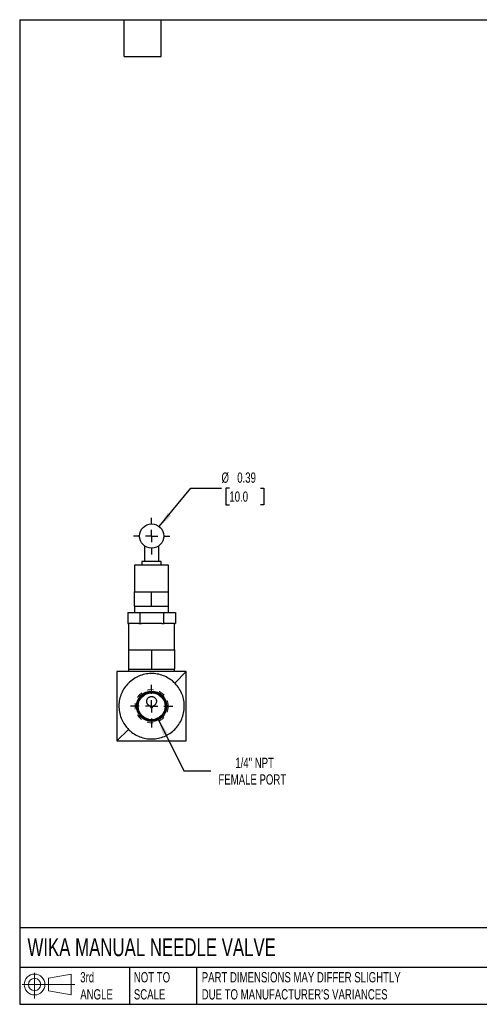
# Model space of a CAD drawing. Header units: inches. Extents: x 0.5 to 21.5, y 0.5 to 16.5.
# Tile 1 of 2: x 0.5 to 8, y 0.5 to 16.5. Entities that reach past the tile are written whole.
import ezdxf

# ---------------------------------------------------------------- set-up
doc = ezdxf.new("R2010")
doc.units = ezdxf.units.IN
doc.header["$LTSCALE"] = 2
doc.header["$MEASUREMENT"] = 0
for name, pattern in [('SLD-Center', [0.75, 0.6, -0.05, 0.05, -0.05]), ('SLD-Dashed', [0.075, 0.05, -0.025]), ('SLD-Solid', [0])]:
    doc.linetypes.add(name, pattern=pattern)
doc.layers.add('CENTER', color=40, linetype='SLD-Center')
doc.layers.add('SLD-DEFPOINTS', color=7, linetype='Continuous')
doc.layers.add('DIMENSIONS', color=140, linetype='SLD-Solid', lineweight=25)
doc.layers.add('TEXT', color=140, linetype='SLD-Solid', lineweight=25)
doc.styles.add('SLDTEXTSTYLE0', font='TXT', dxfattribs={"width": 0.7})
doc.dimstyles.new('SLDDIMSTYLE1', dxfattribs={"dimtxt": 0.169922, "dimasz": 0.26, "dimexe": 0, "dimexo": 0.0625, "dimgap": 0.04248, "dimtad": 0, "dimtih": 1, "dimtoh": 1, "dimrnd": 1e-09, "dimzin": 12, "dimdsep": 46, "dimtxsty": 'SLDTEXTSTYLE0', "dimsah": 1, "dimcen": 0, "dimadec": 0, "dimazin": 3, "dimtfac": 1, "dimtofl": 0, "dimtmove": 0, "dimatfit": 3, "dimfxl": 0, "dimfrac": 2, "dimtolj": 1, "dimtzin": 12, "dimarcsym": 0})
doc.dimstyles.new('SLDDIMSTYLE2', dxfattribs={"dimtxt": 0.169922, "dimasz": 0.26, "dimexe": 0, "dimexo": 0.0625, "dimgap": 0.04248, "dimtad": 0, "dimtih": 1, "dimtoh": 1, "dimrnd": 1e-09, "dimdsep": 46, "dimtxsty": 'SLDTEXTSTYLE0', "dimsah": 1, "dimcen": 0, "dimadec": 0, "dimazin": 2, "dimtfac": 1, "dimtofl": 0, "dimtmove": 0, "dimatfit": 3, "dimfxl": 0, "dimfrac": 2, "dimtolj": 1, "dimtzin": 12, "dimarcsym": 0})

# ---------------------------------------------------------------- blocks, each defined once
blk = doc.blocks.new('Block11')
at = {"color": 7, "linetype": 'SLD-Solid', "lineweight": 18}
for p, q in [((0.204, 0.418), (0.204, 0)), ((0.431, 0.328), (0.801, 0.396)), ((0.431, 0.126), (0.431, 0.328)), ((0.801, 0.396), (0.801, 0.058)), ((0, 0.227), (0.856, 0.227)), ((0.431, 0.126), (0.801, 0.058))]:
    blk.add_line(p, q, dxfattribs=at)
for radius in [0.169, 0.101]:
    blk.add_circle((0.204, 0.227), radius, dxfattribs=at)
blk = doc.blocks.new('Block12')
at = {"layer": 'SLD-DEFPOINTS'}
blk.add_blockref('Block11', (0, 0), dxfattribs=at)
blk = doc.blocks.new('_D_2')
at = {"layer": 'DIMENSIONS'}
for p, q in [((2.753, 5.124), (3.167, 4.292)), ((3.167, 4.292), (3.604, 4.292))]:
    blk.add_line(p, q, dxfattribs=at)
blk.add_solid([(2.753, 5.124), (2.833, 4.873), (2.905, 4.909)], dxfattribs=at)
at = {"layer": 'DIMENSIONS', "attachment_point": 1, "style": 'SLDTEXTSTYLE0'}
for s, insert, char_height in [('1/4" NPT', (4.004, 4.507), 0.1667), ('FEMALE PORT', (3.729, 4.237), 0.16667)]:
    blk.add_mtext(s, dxfattribs=dict(at, insert=insert, char_height=char_height))
blk = doc.blocks.new('_D_3')
at = {"layer": 'DIMENSIONS'}
for p, q in [((2.768, 8.262), (3.279, 8.889)), ((3.279, 8.889), (3.779, 8.889)), ((3.907, 8.889), (3.85, 8.889)), ((3.85, 8.889), (3.85, 8.619)), ((4.412, 8.889), (4.469, 8.889)), ((4.469, 8.889), (4.469, 8.619)), ((3.85, 8.619), (3.907, 8.619)), ((4.469, 8.619), (4.412, 8.619))]:
    blk.add_line(p, q, dxfattribs=at)
blk.add_solid([(2.768, 8.262), (2.963, 8.438), (2.901, 8.489)], dxfattribs=at)
at = {"layer": 'DIMENSIONS', "char_height": 0.1667, "attachment_point": 1, "style": 'SLDTEXTSTYLE0'}
for s, insert in [('%%c', (3.779, 9.142)), ('0.39', (4.035, 9.142)), ('10.0', (3.907, 8.834))]:
    blk.add_mtext(s, dxfattribs=dict(at, insert=insert))
blk = doc.blocks.new('SW_CENTERMARKSYMBOL_0')
at = {"layer": 'CENTER', "color": 0}
for p, q in [((0, 0.2), (0, 0.297)), ((-0.2, 0), (-0.297, 0)), ((0, 0), (-0.1, 0)), ((0, 0), (0, 0.1)), ((0, 0), (0, -0.1)), ((0, 0), (0.1, 0)), ((0.2, 0), (0.297, 0)), ((0, -0.2), (0, -0.297))]:
    blk.add_line(p, q, dxfattribs=at)
blk = doc.blocks.new('SW_CENTERMARKSYMBOL_1')
at = {"layer": 'CENTER', "color": 0}
for p, q in [((0, 0.2), (0, 0.345791)), ((-0.2, 0), (-0.345791, 0)), ((0, 0), (-0.1, 0)), ((0, 0), (0, 0.1)), ((0, 0), (0, -0.1)), ((0, 0), (0.1, 0)), ((0.2, 0), (0.345791, 0)), ((0, -0.2), (0, -0.345791))]:
    blk.add_line(p, q, dxfattribs=at)

msp = doc.modelspace()

# ---------------------------------------------------------------- linework, layer by layer
for p, q in [((2.526, 7.951), (2.526, 7.696)), ((2.762, 7.696), (2.762, 7.952)), ((2.486, 7.696), (2.486, 7.637)), ((2.644, 7.696), (2.486, 7.696)), ((2.801, 7.696), (2.644, 7.696)), ((2.801, 7.637), (2.801, 7.696)), ((2.368, 7.637), (2.368, 7.204)), ((2.644, 7.637), (2.368, 7.637)), ((2.919, 7.637), (2.644, 7.637)), ((2.919, 7.204), (2.919, 7.637)), ((2.368, 6.968), (2.368, 7.204)), ((2.368, 7.204), (2.506, 7.204)), ((2.506, 7.204), (2.644, 7.204)), ((2.644, 6.968), (2.644, 7.204)), ((2.644, 7.204), (2.781, 7.204)), ((2.781, 7.204), (2.919, 7.204)), ((2.919, 6.968), (2.919, 7.204)), ((2.368, 6.968), (2.368, 6.865)), ((2.368, 6.968), (2.506, 6.968)), ((2.506, 6.968), (2.644, 6.968)), ((2.644, 6.968), (2.781, 6.968)), ((2.781, 6.968), (2.919, 6.968)), ((2.919, 6.865), (2.919, 6.968)), ((2.257, 6.865), (2.257, 6.688)), ((2.257, 6.865), (2.45, 6.865)), ((2.45, 6.865), (2.45, 6.688)), ((2.45, 6.865), (2.837, 6.865)), ((2.837, 6.865), (2.837, 6.688)), ((2.837, 6.865), (3.03, 6.865)), ((3.03, 6.865), (3.03, 6.688)), ((2.257, 6.688), (2.27, 6.688)), ((2.27, 6.688), (2.27, 6.26)), ((2.437, 6.688), (2.27, 6.688)), ((2.437, 6.688), (2.45, 6.688)), ((2.45, 6.688), (2.477, 6.688)), ((2.644, 6.688), (2.477, 6.688)), ((2.811, 6.688), (2.644, 6.688)), ((2.811, 6.688), (2.837, 6.688)), ((2.837, 6.688), (2.85, 6.688)), ((3.017, 6.688), (2.85, 6.688)), ((3.017, 6.688), (3.03, 6.688)), ((3.018, 6.26), (3.018, 6.688)), ((2.27, 6.26), (2.27, 5.945)), ((2.27, 6.26), (2.457, 6.26)), ((2.457, 6.26), (2.644, 6.26)), ((2.644, 6.26), (2.644, 5.945)), ((2.644, 6.26), (2.831, 6.26)), ((2.831, 6.26), (3.018, 6.26)), ((3.018, 6.26), (3.018, 5.945)), ((2.27, 5.945), (2.27, 5.906)), ((2.27, 5.945), (2.457, 5.945)), ((2.457, 5.945), (2.644, 5.945)), ((2.644, 5.945), (2.831, 5.945)), ((2.831, 5.945), (3.018, 5.945)), ((3.018, 5.906), (3.018, 5.945)), ((3.206, 5.906), (3.019, 5.719)), ((2.268, 4.968), (2.081, 4.781))]:
    msp.add_line(p, q)
for centre, radius in [((2.644, 8.109), 0.197), ((2.644, 5.344), 0.246), ((2.644, 5.344), 0.234), ((2.644, 5.344), 0.219)]:
    msp.add_circle(centre, radius)
at = {"color": 7, "linetype": 'SLD-Dashed', "lineweight": 18}
msp.add_circle((2.644, 5.344), 0.27, dxfattribs=at)
msp.add_arc((2.644, 5.344), 0.0224, 171.8109, 8.1891)
for points, knots in [([(2.081, 5.906), (2.081, 5.864), (2.081, 5.821), (2.081, 5.733), (2.081, 5.688), (2.081, 5.595), (2.081, 5.547), (2.081, 5.485), (2.081, 5.472), (2.081, 5.447), (2.081, 5.434), (2.081, 5.396), (2.081, 5.371), (2.081, 5.332), (2.081, 5.319), (2.081, 5.293), (2.081, 5.28), (2.081, 5.242), (2.081, 5.217), (2.081, 5.167), (2.081, 5.143), (2.081, 5.094), (2.081, 5.07), (2.081, 5), (2.081, 4.955), (2.081, 4.866), (2.081, 4.823), (2.081, 4.781)], [0, 0, 0, 0, 0.125, 0.125, 0.25, 0.25, 0.375, 0.375, 0.40625, 0.40625, 0.4375, 0.4375, 0.5, 0.5, 0.53125, 0.53125, 0.5625, 0.5625, 0.625, 0.625, 0.6875, 0.6875, 0.75, 0.75, 0.875, 0.875, 1, 1, 1, 1]), ([(3.206, 5.906), (3.164, 5.906), (3.121, 5.906), (3.033, 5.906), (2.988, 5.906), (2.895, 5.906), (2.847, 5.906), (2.785, 5.906), (2.772, 5.906), (2.747, 5.906), (2.734, 5.906), (2.696, 5.906), (2.671, 5.906), (2.632, 5.906), (2.619, 5.906), (2.594, 5.906), (2.581, 5.906), (2.542, 5.906), (2.517, 5.906), (2.467, 5.906), (2.443, 5.906), (2.394, 5.906), (2.37, 5.906), (2.3, 5.906), (2.255, 5.906), (2.166, 5.906), (2.123, 5.906), (2.081, 5.906)], [0, 0, 0, 0, 0.125, 0.125, 0.25, 0.25, 0.375, 0.375, 0.40625, 0.40625, 0.4375, 0.4375, 0.5, 0.5, 0.53125, 0.53125, 0.5625, 0.5625, 0.625, 0.625, 0.6875, 0.6875, 0.75, 0.75, 0.875, 0.875, 1, 1, 1, 1]), ([(3.019, 5.719), (3.003, 5.736), (2.96, 5.773), (2.883, 5.822), (2.787, 5.859), (2.686, 5.877), (2.583, 5.875), (2.483, 5.854), (2.389, 5.814), (2.304, 5.756), (2.231, 5.684), (2.174, 5.599), (2.134, 5.504), (2.112, 5.404), (2.111, 5.301), (2.128, 5.2), (2.165, 5.104), (2.214, 5.027), (2.252, 4.984), (2.268, 4.968)], [-3.141593, -3.141593, -3.141593, -3.141593, -3.012233, -2.820041, -2.62785, -2.435658, -2.243467, -2.051275, -1.859084, -1.666892, -1.474701, -1.282509, -1.090317, -0.898126, -0.705934, -0.513743, -0.321551, -0.12936, 0, 0, 0, 0]), ([(3.206, 4.781), (3.206, 4.823), (3.206, 4.866), (3.206, 4.954), (3.206, 4.999), (3.206, 5.092), (3.206, 5.14), (3.206, 5.202), (3.206, 5.215), (3.206, 5.24), (3.206, 5.253), (3.206, 5.291), (3.206, 5.317), (3.206, 5.355), (3.206, 5.368), (3.206, 5.394), (3.206, 5.407), (3.206, 5.445), (3.206, 5.47), (3.206, 5.52), (3.206, 5.545), (3.206, 5.593), (3.206, 5.617), (3.206, 5.687), (3.206, 5.732), (3.206, 5.821), (3.206, 5.864), (3.206, 5.906)], [0, 0, 0, 0, 0.125, 0.125, 0.25, 0.25, 0.375, 0.375, 0.40625, 0.40625, 0.4375, 0.4375, 0.5, 0.5, 0.53125, 0.53125, 0.5625, 0.5625, 0.625, 0.625, 0.6875, 0.6875, 0.75, 0.75, 0.875, 0.875, 1, 1, 1, 1]), ([(2.268, 4.968), (2.284, 4.952), (2.327, 4.914), (2.404, 4.865), (2.5, 4.828), (2.601, 4.81), (2.704, 4.812), (2.804, 4.833), (2.899, 4.874), (2.984, 4.931), (3.056, 5.003), (3.114, 5.089), (3.154, 5.183), (3.175, 5.283), (3.177, 5.386), (3.159, 5.487), (3.122, 5.583), (3.073, 5.66), (3.036, 5.703), (3.019, 5.719)], [-6.283185, -6.283185, -6.283185, -6.283185, -6.153826, -5.961634, -5.769443, -5.577251, -5.385059, -5.192868, -5.000676, -4.808485, -4.616293, -4.424102, -4.23191, -4.039719, -3.847527, -3.655335, -3.463144, -3.270952, -3.141593, -3.141593, -3.141593, -3.141593]), ([(2.621, 5.347), (2.613, 5.349), (2.605, 5.353), (2.594, 5.361), (2.591, 5.363), (2.585, 5.37), (2.582, 5.373), (2.577, 5.38), (2.575, 5.384), (2.571, 5.392), (2.569, 5.397), (2.565, 5.41), (2.564, 5.419), (2.566, 5.438), (2.568, 5.447), (2.576, 5.464), (2.582, 5.472), (2.593, 5.483), (2.597, 5.486), (2.605, 5.491), (2.609, 5.493), (2.619, 5.497), (2.623, 5.499), (2.633, 5.501), (2.638, 5.501), (2.649, 5.501), (2.654, 5.501), (2.663, 5.499), (2.668, 5.497), (2.682, 5.492), (2.691, 5.486), (2.702, 5.476), (2.705, 5.472), (2.71, 5.464), (2.713, 5.46), (2.717, 5.451), (2.719, 5.447), (2.721, 5.438), (2.722, 5.433), (2.723, 5.419), (2.722, 5.41), (2.717, 5.392), (2.713, 5.384), (2.703, 5.369), (2.696, 5.363), (2.686, 5.356), (2.682, 5.353), (2.674, 5.35), (2.67, 5.348), (2.666, 5.347)], [0, 0, 0, 0, 0.0625, 0.0625, 0.09375, 0.09375, 0.125, 0.125, 0.15625, 0.15625, 0.1875, 0.1875, 0.25, 0.25, 0.3125, 0.3125, 0.375, 0.375, 0.40625, 0.40625, 0.4375, 0.4375, 0.46875, 0.46875, 0.5, 0.5, 0.53125, 0.53125, 0.5625, 0.5625, 0.625, 0.625, 0.65625, 0.65625, 0.6875, 0.6875, 0.71875, 0.71875, 0.75, 0.75, 0.8125, 0.8125, 0.875, 0.875, 0.9375, 0.9375, 0.96875, 0.96875, 1, 1, 1, 1]), ([(2.081, 4.781), (2.123, 4.781), (2.166, 4.781), (2.254, 4.781), (2.299, 4.781), (2.392, 4.781), (2.44, 4.781), (2.502, 4.781), (2.515, 4.781), (2.54, 4.781), (2.553, 4.781), (2.591, 4.781), (2.617, 4.781), (2.655, 4.781), (2.668, 4.781), (2.694, 4.781), (2.707, 4.781), (2.745, 4.781), (2.77, 4.781), (2.82, 4.781), (2.845, 4.781), (2.893, 4.781), (2.917, 4.781), (2.987, 4.781), (3.032, 4.781), (3.121, 4.781), (3.164, 4.781), (3.206, 4.781)], [0, 0, 0, 0, 0.125, 0.125, 0.25, 0.25, 0.375, 0.375, 0.40625, 0.40625, 0.4375, 0.4375, 0.5, 0.5, 0.53125, 0.53125, 0.5625, 0.5625, 0.625, 0.625, 0.6875, 0.6875, 0.75, 0.75, 0.875, 0.875, 1, 1, 1, 1])]:
    msp.add_open_spline(points, degree=3, knots=knots)
at = {"layer": 'TEXT'}
for p, q in [((0.5, 16.5), (21.5, 16.5)), ((0.5, 16.5), (0.5, 0.5)), ((2.2, 15.9), (2.2, 16.5)), ((2.8, 15.9), (2.8, 16.5)), ((2.2, 15.9), (2.8, 15.9)), ((21.5, 1.742), (0.5, 1.742)), ((21.5, 1.1), (0.5, 1.1)), ((2.287, 1.1), (2.287, 0.5)), ((3.373, 1.1), (3.373, 0.5)), ((0.5, 0.5), (21.5, 0.5))]:
    msp.add_line(p, q, dxfattribs=at)

# ---------------------------------------------------------------- block references
at = {"layer": 'CENTER'}
for name, p in [('SW_CENTERMARKSYMBOL_0', (2.644, 8.109)), ('SW_CENTERMARKSYMBOL_1', (2.644, 5.344))]:
    msp.add_blockref(name, p, dxfattribs=at)
at = {"layer": 'SLD-DEFPOINTS'}
msp.add_blockref('Block12', (0.538, 0.595), dxfattribs=at)

# ---------------------------------------------------------------- texts
at = {"layer": 'TEXT', "attachment_point": 1, "style": 'SLDTEXTSTYLE0'}
for s, insert, char_height in [('WIKA MANUAL NEEDLE VALVE', (0.627, 1.574), 0.29167), ('3rd^JANGLE', (1.484, 1.023), 0.1667), ('NOT TO^JSCALE', (2.355, 1.023), 0.16667), ("PART DIMENSIONS MAY DIFFER SLIGHTLY ^JDUE TO MANUFACTURER'S VARIANCES", (3.458, 1.023), 0.16667)]:
    msp.add_mtext(s, dxfattribs=dict(at, insert=insert, char_height=char_height))

# ---------------------------------------------------------------- dimensions: what is measured, and where the dimension line sits
at = {"layer": 'DIMENSIONS'}
dim = msp.add_diameter_dim_2p(p1=(2.519, 7.957), p2=(2.768, 8.262), dimstyle='SLDDIMSTYLE2', dxfattribs=at)
dim.commit()
dim.dimension.update_dxf_attribs({"geometry": '_D_3', "text_midpoint": (4.16, 8.889), "dimtype": 163})
dim = msp.add_diameter_dim_2p(p1=(2.534, 5.564), p2=(2.753, 5.124), text='1/4" NPT\\PFEMALE PORT', dimstyle='SLDDIMSTYLE1', override={"dimpost": '<>'}, dxfattribs=at)
dim.commit()
dim.dimension.update_dxf_attribs({"geometry": '_D_2', "text_midpoint": (4.504, 4.292), "dimtype": 163})

doc.saveas('drawing.dxf')
